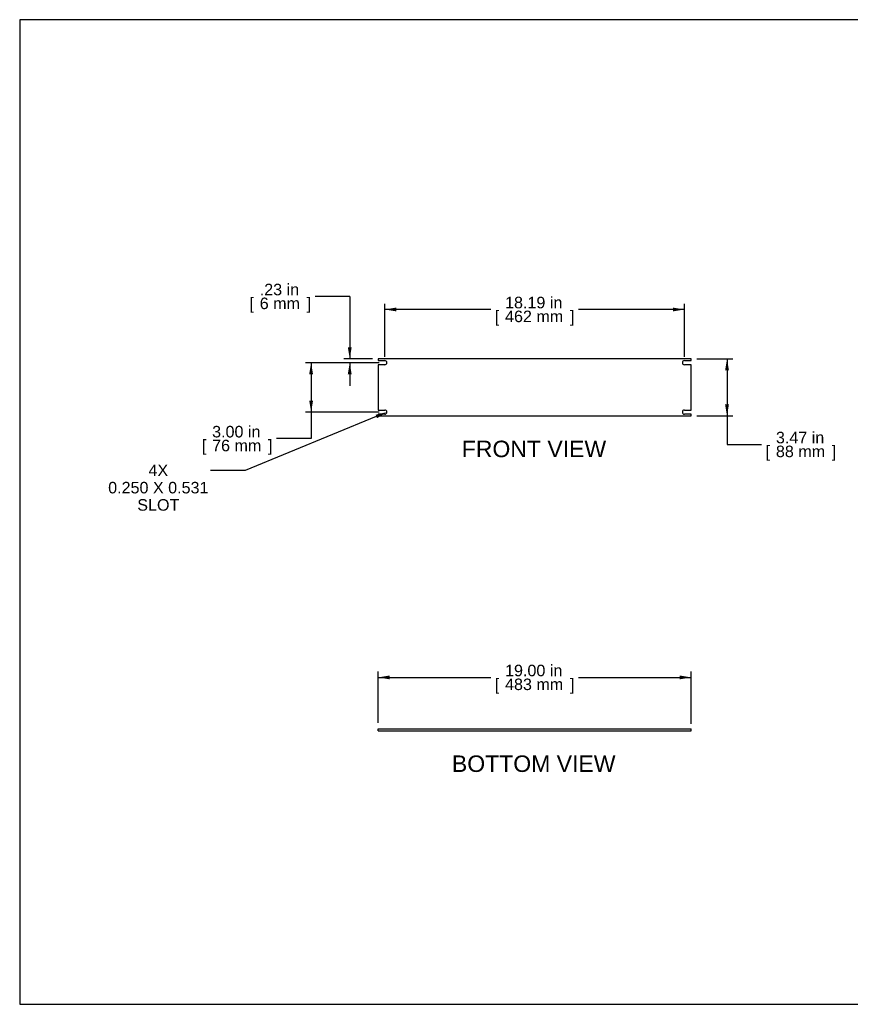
# Model space of a CAD drawing. Header units: inches. Extents: x 0 to 80, y 0 to 59.8.
# Tile 1 of 11: x 0 to 50.4, y 0 to 59.8. Entities that reach past the tile are written whole.
import ezdxf
from ezdxf import colors
from ezdxf.entities.mleader import LeaderData, LeaderLine
from ezdxf.enums import TextEntityAlignment as Align
from ezdxf.math import Vec2, Vec3

# ---------------------------------------------------------------- set-up
doc = ezdxf.new("R2010")
doc.units = ezdxf.units.IN
doc.header["$MEASUREMENT"] = 0
doc.layers.add('COM41827', color=7, linetype='Continuous')
doc.layers.add('Default', color=7, linetype='Continuous')
doc.styles.add('SEACAD_Arial', font='arial.ttf')
doc.dimstyles.new('WEB', dxfattribs={"dimtxt": 0.7, "dimasz": 0.7, "dimexe": 0.35, "dimexo": 0.35, "dimgap": 0.35, "dimtad": 0, "dimtih": 1, "dimtoh": 1, "dimzin": 4, "dimdsep": 46, "dimtxsty": 'SEACAD_Arial', "dimblk1": '_SE_FILLED', "dimblk2": '_SE_FILLED', "dimsah": 1, "dimcen": 0.35, "dimadec": 0, "dimazin": 0, "dimtfac": 1, "dimtofl": 0, "dimtmove": 0, "dimatfit": 3, "dimfxl": 1, "dimtolj": 1, "dimtzin": 4, "dimarcsym": 0})

# ---------------------------------------------------------------- blocks, each defined once
blk = doc.blocks.new('SE2')
at = {"layer": 'COM41827', "color": 7, "linetype": 'Continuous'}
for p, q in [((40.765, 39.19), (21.765, 39.19)), ((21.765, 39.19), (21.765, 39.081)), ((21.765, 39.081), (22.171, 39.081)), ((40.358, 39.081), (40.765, 39.081)), ((40.765, 39.081), (40.765, 39.19)), ((21.765, 38.831), (21.765, 36.081)), ((22.171, 38.831), (21.765, 38.831)), ((40.765, 38.831), (40.358, 38.831)), ((40.765, 36.081), (40.765, 38.831)), ((21.765, 36.081), (22.171, 36.081)), ((40.358, 36.081), (40.765, 36.081)), ((21.765, 35.831), (21.765, 35.722)), ((22.171, 35.831), (21.765, 35.831)), ((21.765, 35.722), (40.765, 35.722)), ((40.765, 35.831), (40.358, 35.831)), ((40.765, 35.722), (40.765, 35.831))]:
    blk.add_line(p, q, dxfattribs=at)
for centre, start, end in [((22.171, 38.956), 270, 90), ((40.358, 38.956), 90, 270), ((22.171, 35.956), 270, 90), ((40.358, 35.956), 90, 270)]:
    blk.add_arc(centre, 0.125, start, end, dxfattribs=at)
blk = doc.blocks.new('SE3')
at = {"layer": 'COM41827', "color": 7, "linetype": 'Continuous'}
for p, q in [((21.765, 16.734), (40.765, 16.734)), ((21.765, 16.609), (21.765, 16.734)), ((21.765, 16.609), (40.765, 16.609)), ((40.765, 16.609), (40.765, 16.734))]:
    blk.add_line(p, q, dxfattribs=at)
blk = doc.blocks.new('DMBLK11')
at = {"layer": 'Default', "linetype": 'Continuous', "transparency": 16777216}
for points in [[(22.465, 19.965), (21.765, 19.848), (22.465, 19.731)], [(40.065, 19.965), (40.065, 19.731), (40.765, 19.848)]]:
    blk.add_hatch(color=7, dxfattribs=at).paths.add_polyline_path(points)
at = {"layer": 'Default', "color": 7, "linetype": 'Continuous', "transparency": 16777216}
for p, q in [((21.765, 17.084), (21.765, 20.198)), ((21.765, 19.848), (28.6, 19.848)), ((33.929, 19.848), (40.765, 19.848)), ((40.765, 17.022), (40.765, 20.198))]:
    blk.add_line(p, q, dxfattribs=at)
at = {"layer": 'Default', "color": 7, "linetype": 'Continuous', "transparency": 16777216, "style": 'SEACAD_Arial'}
for s, p in [('19.00 in', (29.469, 20.618)), ('[', (28.845, 19.778)), ('483 mm', (29.469, 19.778)), (']', (33.41, 19.778))]:
    blk.add_text(s, height=0.7, dxfattribs=at).set_placement(p, align=Align.TOP_LEFT)
blk = doc.blocks.new('_SE_FILLED')
at = {"color": 0}
blk.add_line((0, 0), (-1, 0), dxfattribs=at)
blk.add_solid([(0, 0), (-1, -0.1665), (-1, 0.1665), (0, 0)], dxfattribs=at)
blk = doc.blocks.new('DMBLK12')
at = {"layer": 'Default', "linetype": 'Continuous', "transparency": 16777216}
for points in [[(22.871, 42.304), (22.171, 42.188), (22.871, 42.071)], [(39.658, 42.304), (39.658, 42.071), (40.358, 42.188)]]:
    blk.add_hatch(color=7, dxfattribs=at).paths.add_polyline_path(points)
at = {"layer": 'Default', "color": 7, "linetype": 'Continuous', "transparency": 16777216}
for p, q in [((22.171, 39.306), (22.171, 42.538)), ((40.358, 39.306), (40.358, 42.538)), ((28.6, 42.188), (22.171, 42.188)), ((40.358, 42.188), (33.929, 42.188))]:
    blk.add_line(p, q, dxfattribs=at)
at = {"layer": 'Default', "color": 7, "linetype": 'Continuous', "transparency": 16777216, "style": 'SEACAD_Arial'}
for s, p in [('18.19 in', (29.469, 42.958)), ('[', (28.845, 42.118)), ('462 mm', (29.469, 42.118)), (']', (33.41, 42.118))]:
    blk.add_text(s, height=0.7, dxfattribs=at).set_placement(p, align=Align.TOP_LEFT)
blk = doc.blocks.new('DMBLK13')
at = {"layer": 'Default', "linetype": 'Continuous', "transparency": 16777216}
for points in [[(43.063, 38.49), (42.946, 39.19), (42.829, 38.49)], [(43.063, 36.422), (42.829, 36.422), (42.946, 35.722)]]:
    blk.add_hatch(color=7, dxfattribs=at).paths.add_polyline_path(points)
at = {"layer": 'Default', "color": 7, "linetype": 'Continuous', "transparency": 16777216}
for p, q in [((41.115, 39.19), (43.296, 39.19)), ((42.946, 39.19), (42.946, 33.991)), ((41.115, 35.722), (43.296, 35.722)), ((42.946, 33.991), (45.046, 33.991))]:
    blk.add_line(p, q, dxfattribs=at)
at = {"layer": 'Default', "color": 7, "linetype": 'Continuous', "transparency": 16777216, "style": 'SEACAD_Arial'}
for s, p in [('3.47 in', (45.915, 34.761)), ('[', (45.291, 33.921)), ('88 mm', (45.915, 33.921)), (']', (49.309, 33.921))]:
    blk.add_text(s, height=0.7, dxfattribs=at).set_placement(p, align=Align.TOP_LEFT)
blk = doc.blocks.new('DMBLK14')
at = {"layer": 'Default', "linetype": 'Continuous', "transparency": 16777216}
for points in [[(17.578, 38.256), (17.812, 38.256), (17.695, 38.956)], [(17.578, 36.656), (17.695, 35.956), (17.812, 36.656)]]:
    blk.add_hatch(color=7, dxfattribs=at).paths.add_polyline_path(points)
at = {"layer": 'Default', "color": 7, "linetype": 'Continuous', "transparency": 16777216}
for p, q in [((21.821, 38.956), (17.345, 38.956)), ((17.695, 38.956), (17.695, 34.349)), ((21.821, 35.956), (17.345, 35.956)), ((17.695, 34.349), (15.595, 34.349))]:
    blk.add_line(p, q, dxfattribs=at)
at = {"layer": 'Default', "color": 7, "linetype": 'Continuous', "transparency": 16777216, "style": 'SEACAD_Arial'}
for s, p in [('3.00 in', (11.683, 35.119)), ('[', (11.059, 34.279)), ('76 mm', (11.683, 34.279)), (']', (15.076, 34.279))]:
    blk.add_text(s, height=0.7, dxfattribs=at).set_placement(p, align=Align.TOP_LEFT)
blk = doc.blocks.new('DMBLK15')
at = {"layer": 'Default', "linetype": 'Continuous', "transparency": 16777216}
for points in [[(19.922, 39.89), (20.039, 39.19), (20.155, 39.89)], [(19.922, 38.256), (20.155, 38.256), (20.039, 38.956)]]:
    blk.add_hatch(color=7, dxfattribs=at).paths.add_polyline_path(points)
at = {"layer": 'Default', "color": 7, "linetype": 'Continuous', "transparency": 16777216}
for p, q in [((20.039, 42.979), (17.939, 42.979)), ((20.039, 42.979), (20.039, 39.19)), ((21.415, 39.19), (19.689, 39.19)), ((21.821, 38.956), (19.689, 38.956)), ((20.039, 38.956), (20.039, 37.556))]:
    blk.add_line(p, q, dxfattribs=at)
at = {"layer": 'Default', "color": 7, "linetype": 'Continuous', "transparency": 16777216, "style": 'SEACAD_Arial'}
for s, p in [('.23 in', (14.574, 43.749)), ('[', (13.95, 42.909)), ('6 mm', (14.574, 42.909)), (']', (17.42, 42.909))]:
    blk.add_text(s, height=0.7, dxfattribs=at).set_placement(p, align=Align.TOP_LEFT)

msp = doc.modelspace()

# ---------------------------------------------------------------- linework, layer by layer
at = {"layer": 'Default', "color": 7, "linetype": 'Continuous'}
for p, q in [((80, 59.783), (0, 59.783)), ((0, 59.783), (0, 0)), ((0, 0), (80, 0))]:
    msp.add_line(p, q, dxfattribs=at)

# ---------------------------------------------------------------- block references
at = {"layer": 'Default'}
for name in ['SE2', 'SE3']:
    msp.add_blockref(name, (0, 0), dxfattribs=at)

# ---------------------------------------------------------------- texts
at = {"layer": 'Default', "color": 7, "linetype": 'Continuous', "style": 'SEACAD_Arial'}
for s, p in [('FRONT VIEW', (26.841, 34.222)), ('BOTTOM VIEW', (26.243, 15.109))]:
    msp.add_text(s, height=1, dxfattribs=at).set_placement(p, align=Align.TOP_LEFT)

# ---------------------------------------------------------------- dimensions: what is measured, and where the dimension line sits
at = {"layer": 'Default', "color": 7, "linetype": 'Continuous'}
for base, p1, p2, angle, picture, middle, dimtype in [((20.039, 38.956), (21.765, 39.19), (22.171, 38.956), 90, 'DMBLK15', (17.939, 42.979), 160), ((17.695, 38.956), (22.171, 38.956), (22.171, 35.956), 270, 'DMBLK14', (15.595, 34.349), 161), ((42.946, 39.19), (40.765, 39.19), (40.765, 35.722), 270, 'DMBLK13', (45.046, 33.991), 161), ((21.765, 19.848), (21.765, 16.734), (40.765, 16.672), 359.81153, 'DMBLK11', (31.265, 19.848), 161)]:
    dim = msp.add_linear_dim(base=base, p1=p1, p2=p2, angle=angle, text='\\A1;<>', dimstyle='WEB', override={"dimpost": '\\X'}, dxfattribs=at)
    dim.commit()
    dim.dimension.update_dxf_attribs({"geometry": picture, "text_midpoint": middle, "dimtype": dimtype})
dim = msp.add_linear_dim(base=(22.171, 42.188), p1=(40.358, 38.956), p2=(22.171, 38.956), text='\\A1;<>', dimstyle='WEB', override={"dimpost": '\\X'}, dxfattribs=at)
dim.commit()
dim.dimension.update_dxf_attribs({"geometry": 'DMBLK12', "text_midpoint": (31.265, 42.188), "dimtype": 160})

# ---------------------------------------------------------------- leaders
ml = msp.add_multileader_mtext('Standard', dxfattribs=at)
ml.set_content('\\pxsm0.9;{\\fArial|c0|p34;\\W1.;4X\\P0.250 X 0.531\\PSLOT\\P}', color=7)
ml.set_leader_properties(linetype='ByLayer')
ml.build(insert=Vec2(0, 0))
ml.multileader.update_dxf_attribs({"dogleg_length": 2.1, "arrow_head_size": 0.7})
ctx = ml.context
ctx.base_point, ctx.char_height, ctx.arrow_head_size, ctx.landing_gap_size = Vec3(8.327, 32.772), 0.7, 0.7, 0.245
notes = []
notes.append((ctx, [(0, (1, 1, 0), (13.694, 32.416), (-1, 0), 2.1, [(0, [(22.296, 35.956)], 0, [])])]))
ctx.mtext.insert, ctx.mtext.alignment = Vec3(8.417, 32.772), 2
for ctx, leaders in notes:
    for number, flags, end, landing, length, lines in leaders:
        leader = LeaderData()
        leader.index, (leader.has_last_leader_line, leader.has_dogleg_vector, leader.attachment_direction) = number, flags
        leader.last_leader_point, leader.dogleg_vector, leader.dogleg_length = Vec3(end), Vec3(landing), length
        for number, points, colour, breaks in lines:
            line = LeaderLine()
            line.index, line.vertices, line.color, line.breaks = number, Vec3.list(points), colors.encode_raw_color(colour), breaks
            leader.lines.append(line)
        ctx.leaders.append(leader)

doc.saveas('drawing.dxf')
